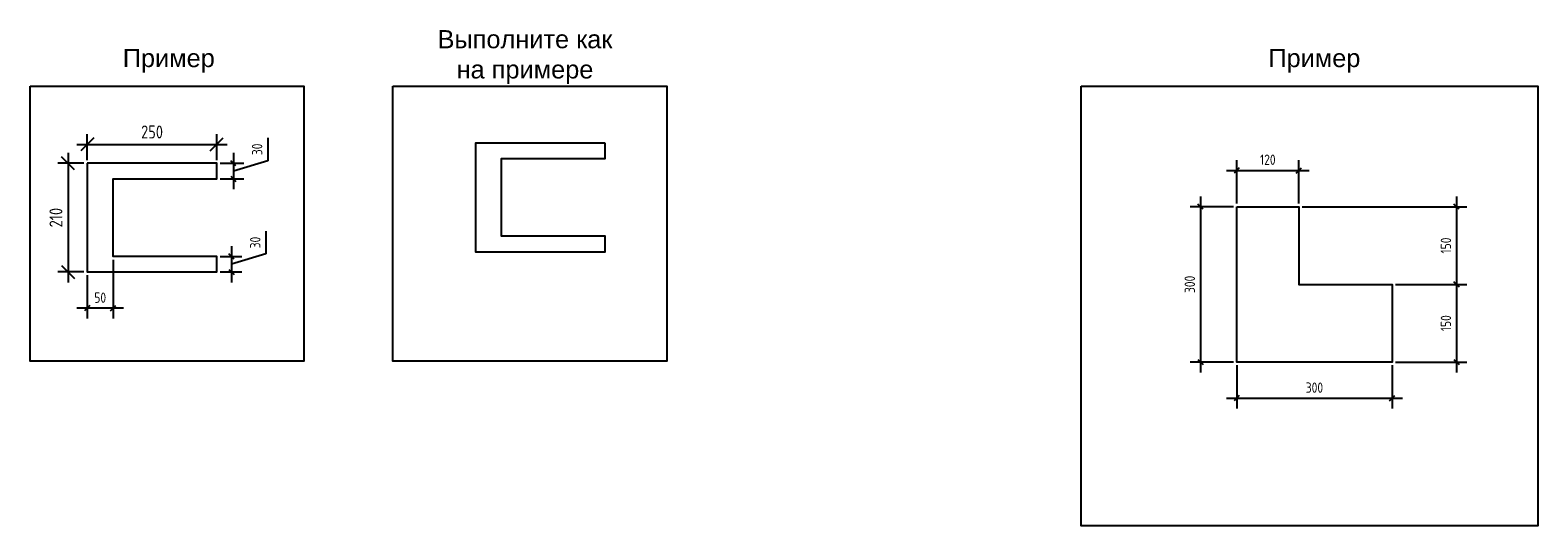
# Model space of a CAD drawing. Header units: millimetres. Extents: x 7700 to 21300, y 4508 to 9333.
# Tile 3 of 8: x 11786 to 14695, y 4508 to 5466. Entities that reach past the tile are written whole.
import ezdxf

# ---------------------------------------------------------------- set-up
doc = ezdxf.new("R2010")
doc.units = ezdxf.units.MM
doc.layers.add('ЭСКИЗЫ', color=1, linetype='Continuous')
doc.styles.get("Standard").update_dxf_attribs({"font": 'arial.ttf'})
doc.styles.add('ГОСТ 2.304', font='CS_Gost2304.shx')
doc.dimstyles.new('СПДС', dxfattribs={"dimscale": 100, "dimtxt": 2.5, "dimasz": 2.5, "dimexe": 2, "dimexo": 0.625, "dimgap": 1, "dimtad": 1, "dimdec": 0, "dimtxsty": 'ГОСТ 2.304', "dimblk": 'OBLIQUE', "dimblk1": 'OBLIQUE', "dimblk2": 'OBLIQUE', "dimcen": 2.5, "dimdle": 2, "dimadec": 0, "dimazin": 2, "dimtfac": 0.75, "dimtdec": 4, "dimtmove": 1, "dimatfit": 3, "dimfxl": 1, "dimtfill": 1, "dimtolj": 1, "dimarcsym": 1})

# ---------------------------------------------------------------- blocks, each defined once
blk = doc.blocks.new('_Oblique')
at = {"color": 0, "linetype": 'ByBlock', "lineweight": -2}
blk.add_line((-0.5, -0.5), (0.5, 0.5), dxfattribs=at)
blk = doc.blocks.new('*D41')
at = {"layer": 'Defpoints', "color": 0, "ltscale": 5}
for p in [(14113.9, 5125), (14043.9, 4825), (14113.9, 4825)]:
    blk.add_point(p, dxfattribs=at)
at = {"layer": 'ЭСКИЗЫ', "color": 0, "lineweight": -2}
for p, q in [((14107.6, 5125), (14023.9, 5125)), ((14043.9, 5145), (14043.9, 4805)), ((14107.6, 4825), (14023.9, 4825))]:
    blk.add_line(p, q, dxfattribs=at)
at = {"layer": 'ЭСКИЗЫ', "color": 0, "lineweight": -2, "ltscale": 5, "xscale": 10, "yscale": 10, "zscale": 10}
for p, rotation in [((14043.9, 5125), 90), ((14043.9, 4825), 270)]:
    blk.add_blockref('_Oblique', p, dxfattribs=dict(at, rotation=rotation))
at = {"layer": 'ЭСКИЗЫ', "color": 0, "ltscale": 5, "insert": (14023.4, 4975), "char_height": 20, "attachment_point": 5, "rotation": 90, "style": 'ГОСТ 2.304', "bg_fill": 3, "box_fill_scale": 1.1, "bg_fill_color": 256, "bg_fill_true_color": 13158600, "bg_fill_transparency": 0}
blk.add_mtext('\\A1;300', dxfattribs=at)
blk = doc.blocks.new('*D42')
at = {"layer": 'Defpoints', "color": 0, "ltscale": 5}
for p in [(14113.9, 4825), (14413.9, 4825), (14413.9, 4755)]:
    blk.add_point(p, dxfattribs=at)
at = {"layer": 'ЭСКИЗЫ', "color": 0, "lineweight": -2}
for p, q in [((14113.9, 4818.8), (14113.9, 4735)), ((14413.9, 4818.8), (14413.9, 4735)), ((14093.9, 4755), (14433.9, 4755))]:
    blk.add_line(p, q, dxfattribs=at)
at = {"layer": 'ЭСКИЗЫ', "color": 0, "lineweight": -2, "ltscale": 5, "xscale": 10, "yscale": 10, "zscale": 10, "rotation": 180}
blk.add_blockref('_Oblique', (14113.9, 4755), dxfattribs=at)
at = {"layer": 'ЭСКИЗЫ', "color": 0, "lineweight": -2, "ltscale": 5, "xscale": 10, "yscale": 10, "zscale": 10}
blk.add_blockref('_Oblique', (14413.9, 4755), dxfattribs=at)
at = {"layer": 'ЭСКИЗЫ', "color": 0, "ltscale": 5, "insert": (14263.9, 4775.5), "char_height": 20, "attachment_point": 5, "style": 'ГОСТ 2.304', "bg_fill": 3, "box_fill_scale": 1.1, "bg_fill_color": 256, "bg_fill_true_color": 13158600, "bg_fill_transparency": 0}
blk.add_mtext('\\A1;300', dxfattribs=at)
blk = doc.blocks.new('*D43')
at = {"layer": 'Defpoints', "color": 0, "ltscale": 5}
for p in [(14233.9, 5195), (14113.9, 5125), (14233.9, 5125)]:
    blk.add_point(p, dxfattribs=at)
at = {"layer": 'ЭСКИЗЫ', "color": 0, "lineweight": -2}
for p, q in [((14113.9, 5131.3), (14113.9, 5215)), ((14233.9, 5131.3), (14233.9, 5215)), ((14093.9, 5195), (14253.9, 5195))]:
    blk.add_line(p, q, dxfattribs=at)
at = {"layer": 'ЭСКИЗЫ', "color": 0, "lineweight": -2, "ltscale": 5, "xscale": 10, "yscale": 10, "zscale": 10, "rotation": 180}
blk.add_blockref('_Oblique', (14113.9, 5195), dxfattribs=at)
at = {"layer": 'ЭСКИЗЫ', "color": 0, "lineweight": -2, "ltscale": 5, "xscale": 10, "yscale": 10, "zscale": 10}
blk.add_blockref('_Oblique', (14233.9, 5195), dxfattribs=at)
at = {"layer": 'ЭСКИЗЫ', "color": 0, "ltscale": 5, "insert": (14173.9, 5215.8), "char_height": 20, "attachment_point": 5, "style": 'ГОСТ 2.304', "bg_fill": 3, "box_fill_scale": 1.1, "bg_fill_color": 256, "bg_fill_true_color": 13158600, "bg_fill_transparency": 0}
blk.add_mtext('\\A1;120', dxfattribs=at)
blk = doc.blocks.new('*D44')
at = {"layer": 'Defpoints', "color": 0, "ltscale": 5}
for p in [(14233.9, 5125), (14413.9, 4975), (14538, 4975)]:
    blk.add_point(p, dxfattribs=at)
at = {"layer": 'ЭСКИЗЫ', "color": 0, "lineweight": -2}
for p, q in [((14240.1, 5125), (14558, 5125)), ((14538, 5145), (14538, 4955)), ((14420.1, 4975), (14558, 4975))]:
    blk.add_line(p, q, dxfattribs=at)
at = {"layer": 'ЭСКИЗЫ', "color": 0, "lineweight": -2, "ltscale": 5, "xscale": 10, "yscale": 10, "zscale": 10}
for p, rotation in [((14538, 5125), 90), ((14538, 4975), 270)]:
    blk.add_blockref('_Oblique', p, dxfattribs=dict(at, rotation=rotation))
at = {"layer": 'ЭСКИЗЫ', "color": 0, "ltscale": 5, "insert": (14517.6, 5050), "char_height": 20, "attachment_point": 5, "rotation": 90, "style": 'ГОСТ 2.304', "bg_fill": 3, "box_fill_scale": 1.1, "bg_fill_color": 256, "bg_fill_true_color": 13158600, "bg_fill_transparency": 0}
blk.add_mtext('\\A1;150', dxfattribs=at)
blk = doc.blocks.new('*D45')
at = {"layer": 'Defpoints', "color": 0, "ltscale": 5}
for p in [(14413.9, 4975), (14413.9, 4825), (14538, 4825)]:
    blk.add_point(p, dxfattribs=at)
at = {"layer": 'ЭСКИЗЫ', "color": 0, "lineweight": -2}
for p, q in [((14538, 4995), (14538, 4805)), ((14420.1, 4975), (14558, 4975)), ((14420.1, 4825), (14558, 4825))]:
    blk.add_line(p, q, dxfattribs=at)
at = {"layer": 'ЭСКИЗЫ', "color": 0, "lineweight": -2, "ltscale": 5, "xscale": 10, "yscale": 10, "zscale": 10}
for p, rotation in [((14538, 4975), 90), ((14538, 4825), 270)]:
    blk.add_blockref('_Oblique', p, dxfattribs=dict(at, rotation=rotation))
at = {"layer": 'ЭСКИЗЫ', "color": 0, "ltscale": 5, "insert": (14517.6, 4900), "char_height": 20, "attachment_point": 5, "rotation": 90, "style": 'ГОСТ 2.304', "bg_fill": 3, "box_fill_scale": 1.1, "bg_fill_color": 256, "bg_fill_true_color": 13158600, "bg_fill_transparency": 0}
blk.add_mtext('\\A1;150', dxfattribs=at)
blk = doc.blocks.new('*D54')
at = {"layer": 'Defpoints', "color": 0, "ltscale": 5}
for p in [(12145.8, 5245.4), (11895.8, 5208.9), (12145.8, 5208.9)]:
    blk.add_point(p, dxfattribs=at)
at = {"layer": 'ЭСКИЗЫ', "color": 0, "lineweight": -2}
for p, q in [((11875.8, 5245.4), (12165.8, 5245.4)), ((11895.8, 5215.1), (11895.8, 5265.4)), ((12145.8, 5215.1), (12145.8, 5265.4))]:
    blk.add_line(p, q, dxfattribs=at)
at = {"layer": 'ЭСКИЗЫ', "color": 0, "lineweight": -2, "ltscale": 5, "xscale": 25, "yscale": 25, "zscale": 25, "rotation": 180}
blk.add_blockref('_Oblique', (11895.8, 5245.4), dxfattribs=at)
at = {"layer": 'ЭСКИЗЫ', "color": 0, "lineweight": -2, "ltscale": 5, "xscale": 25, "yscale": 25, "zscale": 25}
blk.add_blockref('_Oblique', (12145.8, 5245.4), dxfattribs=at)
at = {"layer": 'ЭСКИЗЫ', "color": 0, "ltscale": 5, "insert": (12020.8, 5269.4), "char_height": 25, "attachment_point": 5, "style": 'ГОСТ 2.304', "bg_fill": 3, "box_fill_scale": 1.1, "bg_fill_color": 256, "bg_fill_true_color": 13158600, "bg_fill_transparency": 0}
blk.add_mtext('\\A1;250', dxfattribs=at)
blk = doc.blocks.new('*D55')
at = {"layer": 'Defpoints', "color": 0, "ltscale": 5}
for p in [(12145.8, 5208.9), (12145.8, 5178.9), (12177.7, 5178.9)]:
    blk.add_point(p, dxfattribs=at)
at = {"layer": 'ЭСКИЗЫ', "color": 0, "lineweight": -2}
for p, q in [((12244, 5257.8), (12244, 5213.8)), ((12152, 5208.9), (12197.7, 5208.9)), ((12177.7, 5228.9), (12177.7, 5158.9)), ((12244, 5213.8), (12177.7, 5193.9)), ((12152, 5178.9), (12197.7, 5178.9))]:
    blk.add_line(p, q, dxfattribs=at)
at = {"layer": 'ЭСКИЗЫ', "color": 0, "lineweight": -2, "ltscale": 5, "xscale": 10, "yscale": 10, "zscale": 10}
for p, rotation in [((12177.7, 5208.9), 90), ((12177.7, 5178.9), 270)]:
    blk.add_blockref('_Oblique', p, dxfattribs=dict(at, rotation=rotation))
at = {"layer": 'ЭСКИЗЫ', "color": 0, "ltscale": 5, "insert": (12223.6, 5235.8), "char_height": 20, "attachment_point": 5, "rotation": 90, "style": 'ГОСТ 2.304', "bg_fill": 3, "box_fill_scale": 1.1, "bg_fill_color": 256, "bg_fill_true_color": 13158600, "bg_fill_transparency": 0}
blk.add_mtext('\\A1;30', dxfattribs=at)
blk = doc.blocks.new('*D56')
at = {"layer": 'Defpoints', "color": 0, "ltscale": 5}
for p in [(12145.8, 5028.9), (12145.8, 4998.9), (12174.2, 4998.9)]:
    blk.add_point(p, dxfattribs=at)
at = {"layer": 'ЭСКИЗЫ', "color": 0, "lineweight": -2}
for p, q in [((12240.4, 5077.8), (12240.4, 5033.8)), ((12174.2, 5048.9), (12174.2, 4978.9)), ((12240.4, 5033.8), (12174.2, 5013.9)), ((12152, 5028.9), (12194.2, 5028.9)), ((12152, 4998.9), (12194.2, 4998.9))]:
    blk.add_line(p, q, dxfattribs=at)
at = {"layer": 'ЭСКИЗЫ', "color": 0, "lineweight": -2, "ltscale": 5, "xscale": 10, "yscale": 10, "zscale": 10}
for p, rotation in [((12174.2, 5028.9), 90), ((12174.2, 4998.9), 270)]:
    blk.add_blockref('_Oblique', p, dxfattribs=dict(at, rotation=rotation))
at = {"layer": 'ЭСКИЗЫ', "color": 0, "ltscale": 5, "insert": (12220, 5055.8), "char_height": 20, "attachment_point": 5, "rotation": 90, "style": 'ГОСТ 2.304', "bg_fill": 3, "box_fill_scale": 1.1, "bg_fill_color": 256, "bg_fill_true_color": 13158600, "bg_fill_transparency": 0}
blk.add_mtext('\\A1;30', dxfattribs=at)
blk = doc.blocks.new('*D57')
at = {"layer": 'Defpoints', "color": 0, "ltscale": 5}
for p in [(11895.8, 5208.9), (11858.9, 4998.9), (11895.8, 4998.9)]:
    blk.add_point(p, dxfattribs=at)
at = {"layer": 'ЭСКИЗЫ', "color": 0, "lineweight": -2}
for p, q in [((11889.5, 5208.9), (11838.9, 5208.9)), ((11858.9, 5228.9), (11858.9, 4978.9)), ((11889.5, 4998.9), (11838.9, 4998.9))]:
    blk.add_line(p, q, dxfattribs=at)
at = {"layer": 'ЭСКИЗЫ', "color": 0, "lineweight": -2, "ltscale": 5, "xscale": 25, "yscale": 25, "zscale": 25}
for p, rotation in [((11858.9, 5208.9), 90), ((11858.9, 4998.9), 270)]:
    blk.add_blockref('_Oblique', p, dxfattribs=dict(at, rotation=rotation))
at = {"layer": 'ЭСКИЗЫ', "color": 0, "ltscale": 5, "insert": (11835.4, 5103.9), "char_height": 25, "attachment_point": 5, "rotation": 90, "style": 'ГОСТ 2.304', "bg_fill": 3, "box_fill_scale": 1.1, "bg_fill_color": 256, "bg_fill_true_color": 13158600, "bg_fill_transparency": 0}
blk.add_mtext('\\A1;210', dxfattribs=at)
blk = doc.blocks.new('*D58')
at = {"layer": 'Defpoints', "color": 0, "ltscale": 5}
for p in [(11945.8, 5028.9), (11895.8, 4998.9)]:
    blk.add_point(p, dxfattribs=at)
at = {"layer": 'ЭСКИЗЫ', "color": 0, "lineweight": -2}
for p, q in [((11945.8, 5022.6), (11945.8, 4908.9)), ((11895.8, 4992.6), (11895.8, 4908.9)), ((11965.8, 4928.9), (11875.8, 4928.9))]:
    blk.add_line(p, q, dxfattribs=at)
at = {"layer": 'ЭСКИЗЫ', "color": 0, "lineweight": -2, "ltscale": 5, "xscale": 10, "yscale": 10, "zscale": 10, "rotation": 180}
blk.add_blockref('_Oblique', (11895.8, 4928.9), dxfattribs=at)
at = {"layer": 'ЭСКИЗЫ', "color": 0, "lineweight": -2, "ltscale": 5, "xscale": 10, "yscale": 10, "zscale": 10}
blk.add_blockref('_Oblique', (11945.8, 4928.9), dxfattribs=at)
at = {"layer": 'ЭСКИЗЫ', "color": 0, "ltscale": 5, "insert": (11920.8, 4949.3), "char_height": 20, "attachment_point": 5, "style": 'ГОСТ 2.304', "bg_fill": 3, "box_fill_scale": 1.1, "bg_fill_color": 256, "bg_fill_true_color": 13158600, "bg_fill_transparency": 0}
blk.add_mtext('\\A1;50', dxfattribs=at)
at = {"layer": 'Defpoints', "color": 0, "ltscale": 5}
blk.add_point((11895.8, 4928.9), dxfattribs=at)

msp = doc.modelspace()

# ---------------------------------------------------------------- linework, layer by layer
at = {"ltscale": 10}
for points in [[(11785.6, 5357.6), (12314, 5357.6), (12314, 4826.9), (11785.6, 4826.9)], [(12485.6, 5357.6), (13014, 5357.6), (13014, 4826.9), (12485.6, 4826.9)], [(13814, 5357.6), (14695, 5357.6), (14695, 4508.4), (13814, 4508.4)]]:
    msp.add_lwpolyline(points, close=True, dxfattribs=at)
at = {"ltscale": 5}
msp.add_lwpolyline([(12895, 5248), (12645, 5248), (12645, 5038), (12895, 5038), (12895, 5068), (12695, 5068), (12695, 5218), (12895, 5218), (12895, 5248)], dxfattribs=at)

# ---------------------------------------------------------------- texts
at = {"ltscale": 10, "char_height": 35, "attachment_point": 1}
for s, insert, width in [('\\pxqc;Выполните как на примере', (12545.8, 5466.1), 389.456), ('Пример', (11964.3, 5429.7), 267.457), ('Пример', (14175, 5429.7), 267.457)]:
    msp.add_mtext(s, dxfattribs=dict(at, insert=insert, width=width))

# ---------------------------------------------------------------- next in the draw order: dimensions: what is measured, and where the dimension line sits
at = {"layer": 'ЭСКИЗЫ'}
dim = msp.add_linear_dim(base=(12145.8, 5245.4), p1=(11895.8, 5208.9), p2=(12145.8, 5208.9), dimstyle='СПДС', override={"dimscale": 10}, dxfattribs=at)
dim.commit()
dim.dimension.update_dxf_attribs({"geometry": '*D54', "text_midpoint": (12020.8, 5269.4)})
for base, p1, p2, angle, picture, middle in [((14043.9, 4825), (14113.9, 5125), (14113.9, 4825), 90, '*D41', (14023.4, 4975)), ((12174.2, 4998.9), (12145.8, 5028.9), (12145.8, 4998.9), 270, '*D56', (12220, 5043.8))]:
    dim = msp.add_linear_dim(base=base, p1=p1, p2=p2, angle=angle, dimstyle='СПДС', override={"dimscale": 10, "dimtxt": 2, "dimasz": 1}, dxfattribs=at)
    dim.commit()
    dim.dimension.update_dxf_attribs({"geometry": picture, "text_midpoint": middle})

# ---------------------------------------------------------------- next in the draw order: dimensions: what is measured, and where the dimension line sits
for base, p1, p2, override, picture, middle in [((12177.7, 5178.9), (12145.8, 5208.9), (12145.8, 5178.9), {"dimscale": 10, "dimtxt": 2, "dimasz": 1}, '*D55', (12223.6, 5223.8)), ((11858.9, 4998.9), (11895.8, 5208.9), (11895.8, 4998.9), {"dimscale": 10}, '*D57', (11835.4, 5103.9))]:
    dim = msp.add_linear_dim(base=base, p1=p1, p2=p2, angle=270, dimstyle='СПДС', override=override, dxfattribs=at)
    dim.commit()
    dim.dimension.update_dxf_attribs({"geometry": picture, "text_midpoint": middle})
for base, p1, p2, picture, middle in [((14233.9, 5195), (14113.9, 5125), (14233.9, 5125), '*D43', (14173.9, 5215.8)), ((14413.9, 4755), (14113.9, 4825), (14413.9, 4825), '*D42', (14263.9, 4775.5))]:
    dim = msp.add_linear_dim(base=base, p1=p1, p2=p2, dimstyle='СПДС', override={"dimscale": 10, "dimtxt": 2, "dimasz": 1}, dxfattribs=at)
    dim.commit()
    dim.dimension.update_dxf_attribs({"geometry": picture, "text_midpoint": middle})

# ---------------------------------------------------------------- next in the draw order: dimensions: what is measured, and where the dimension line sits
dim = msp.add_linear_dim(base=(14538, 4975), p1=(14233.9, 5125), p2=(14413.9, 4975), angle=90, dimstyle='СПДС', override={"dimscale": 10, "dimtxt": 2, "dimasz": 1}, dxfattribs=at)
dim.commit()
dim.dimension.update_dxf_attribs({"geometry": '*D44', "text_midpoint": (14517.6, 5050)})
dim = msp.add_linear_dim(base=(11895.8, 4928.9), p1=(11945.8, 5028.9), p2=(11895.8, 4998.9), dimstyle='СПДС', override={"dimscale": 10, "dimtxt": 2, "dimasz": 1}, dxfattribs=at)
dim.commit()
dim.dimension.update_dxf_attribs({"geometry": '*D58', "text_midpoint": (11920.8, 4949.3)})

# ---------------------------------------------------------------- next in the draw order: linework, layer by layer
at = {"ltscale": 10, "extrusion": (0, 0, -1)}
msp.add_lwpolyline([(-11895.8, 5208.9), (-11895.8, 4998.9), (-12145.8, 4998.9), (-12145.8, 5028.9), (-11945.8, 5028.9), (-11945.8, 5178.9), (-12145.8, 5178.9), (-12145.8, 5208.9)], close=True, dxfattribs=at)

# ---------------------------------------------------------------- next in the draw order: dimensions: what is measured, and where the dimension line sits
at = {"layer": 'ЭСКИЗЫ'}
dim = msp.add_linear_dim(base=(14538, 4825), p1=(14413.9, 4975), p2=(14413.9, 4825), angle=270, dimstyle='СПДС', override={"dimscale": 10, "dimtxt": 2, "dimasz": 1}, dxfattribs=at)
dim.commit()
dim.dimension.update_dxf_attribs({"geometry": '*D45', "text_midpoint": (14517.6, 4900)})

# ---------------------------------------------------------------- next in the draw order: linework, layer by layer
at = {"ltscale": 10, "extrusion": (0, 0, -1)}
msp.add_lwpolyline([(-14113.9, 5125), (-14233.9, 5125), (-14233.9, 4975), (-14413.9, 4975), (-14413.9, 4825), (-14113.9, 4825)], close=True, dxfattribs=at)

doc.saveas('drawing.dxf')
